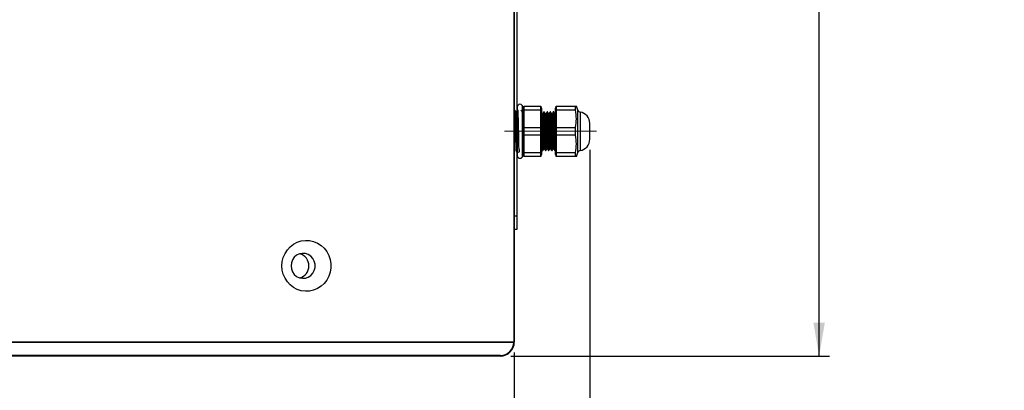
# Model space of a CAD drawing. Header units: millimetres. Extents: x 0 to 4205, y 0 to 2970.
# Tile 19 of 34: x 2037 to 2509, y 686 to 864. Entities that reach past the tile are written whole.
import ezdxf

# ---------------------------------------------------------------- set-up
doc = ezdxf.new("R2010")
doc.units = ezdxf.units.MM
doc.header["$LTSCALE"] = 5
doc.linetypes.add('CENTERX2', pattern=[20.32, 12.7, -2.54, 2.54, -2.54])
doc.layers.add('SLD-0', color=7, linetype='Continuous')
doc.styles.add('SLDTEXTSTYLE0', font='TXT', dxfattribs={"width": 0.75})
doc.dimstyles.new('SLDDIMSTYLE0', dxfattribs={"dimtxt": 23.8125, "dimasz": 16, "dimexe": 0, "dimexo": 0.0625, "dimgap": 5.953125, "dimtad": 0, "dimtih": 1, "dimtoh": 1, "dimdec": 1, "dimrnd": 1e-09, "dimzin": 12, "dimdsep": 46, "dimtxsty": 'SLDTEXTSTYLE0', "dimsah": 1, "dimcen": 0.09, "dimadec": 0, "dimazin": 3, "dimtfac": 1, "dimtdec": 1, "dimtofl": 0, "dimtmove": 0, "dimatfit": 3, "dimfxl": 1, "dimfrac": 2, "dimtolj": 1, "dimtzin": 12, "dimarcsym": 0})

# ---------------------------------------------------------------- blocks, each defined once
blk = doc.blocks.new('_D_14')
at = {"layer": 'SLD-0', "color": 7, "transparency": 16777216}
for p, q in [((2272.19, 1471.83), (2425.07, 1471.83)), ((2420.07, 1471.83), (2420.07, 1164.04)), ((2380.49, 1159.21), (2373.25, 1159.21)), ((2373.25, 1159.21), (2373.25, 1121.38)), ((2459.65, 1159.21), (2466.89, 1159.21)), ((2466.89, 1159.21), (2466.89, 1121.38)), ((2373.25, 1121.38), (2380.49, 1121.38)), ((2466.89, 1121.38), (2459.65, 1121.38)), ((2420.07, 702.68), (2420.07, 1009.13)), ((2272.19, 702.68), (2425.07, 702.68))]:
    blk.add_line(p, q, dxfattribs=at)
for points in [[(2420.07, 1471.83), (2417.32, 1455.83), (2422.82, 1455.83)], [(2420.07, 702.68), (2422.82, 718.68), (2417.32, 718.68)]]:
    blk.add_solid(points, dxfattribs=at)
at = {"layer": 'SLD-0', "color": 7, "transparency": 16777216, "char_height": 23.812, "attachment_point": 1, "style": 'SLDTEXTSTYLE0'}
for s, insert in [('30.28', (2380.49, 1152.07)), ('769.2', (2380.49, 1115.49)), ('OUTDOOR', (2340.06, 1077.66)), ('MODELS', (2356.08, 1039.82))]:
    blk.add_mtext(s, dxfattribs=dict(at, insert=insert))
blk = doc.blocks.new('_D_15')
at = {"layer": 'SLD-0', "color": 7, "transparency": 16777216}
for p, q in [((2310.07, 801.55), (2310.07, 457.99)), ((1803.91, 786.92), (1803.91, 457.99)), ((2009.19, 537.4), (2001.94, 537.4)), ((2001.94, 537.4), (2001.94, 499.57)), ((2088.34, 537.4), (2095.58, 537.4)), ((2095.58, 537.4), (2095.58, 499.57)), ((2001.94, 499.57), (2009.19, 499.57)), ((2095.58, 499.57), (2088.34, 499.57)), ((1803.91, 462.99), (2310.07, 462.99))]:
    blk.add_line(p, q, dxfattribs=at)
for points in [[(1803.91, 462.99), (1819.91, 460.24), (1819.91, 465.74)], [(2310.07, 462.99), (2294.07, 465.74), (2294.07, 460.24)]]:
    blk.add_solid(points, dxfattribs=at)
at = {"layer": 'SLD-0', "color": 7, "transparency": 16777216, "char_height": 23.812, "attachment_point": 1, "style": 'SLDTEXTSTYLE0'}
for s, insert in [('19.93', (2009.19, 530.26)), ('506.2', (2009.19, 493.69))]:
    blk.add_mtext(s, dxfattribs=dict(at, insert=insert))
blk = doc.blocks.new('_D_16')
at = {"layer": 'SLD-0', "color": 7, "transparency": 16777216}
for p, q in [((2273.84, 704.33), (2273.84, 557.61)), ((1806.68, 697.68), (1806.68, 557.61)), ((2009.19, 674.86), (2001.94, 674.86)), ((2001.94, 674.86), (2001.94, 637.03)), ((2088.34, 674.86), (2095.58, 674.86)), ((2095.58, 674.86), (2095.58, 637.03)), ((2001.94, 637.03), (2009.19, 637.03)), ((2095.58, 637.03), (2088.34, 637.03)), ((1806.68, 562.61), (2273.84, 562.61))]:
    blk.add_line(p, q, dxfattribs=at)
for points in [[(1806.68, 562.61), (1822.68, 559.86), (1822.68, 565.36)], [(2273.84, 562.61), (2257.84, 565.36), (2257.84, 559.86)]]:
    blk.add_solid(points, dxfattribs=at)
at = {"layer": 'SLD-0', "color": 7, "transparency": 16777216, "attachment_point": 1, "style": 'SLDTEXTSTYLE0'}
for s, insert, char_height in [('18.39', (2009.19, 667.72), 23.812), ('467.2', (2009.19, 631.14), 23.812), ('OUTDOOR MODELS', (1900.38, 593.31), 23.8125)]:
    blk.add_mtext(s, dxfattribs=dict(at, insert=insert, char_height=char_height))

msp = doc.modelspace()

# ---------------------------------------------------------------- linework, layer by layer
at = {"color": 7, "linetype": 'Continuous', "lineweight": 25}
for p, q in [((2273.544604, 1465.17942), (2273.544604, 709.326204)), ((2275.068604, 1038.954712), (2275.068604, 769.714705)), ((2275.285649, 822.013534), (2275.285649, 798.696338)), ((2277.848758, 798.696338), (2277.848758, 822.013534)), ((2278.228157, 822.356439), (2278.065804, 821.435689)), ((2278.391845, 822.356439), (2278.391845, 820.522002)), ((2278.391845, 822.356439), (2286.585736, 822.356439)), ((2286.585736, 820.522002), (2286.585736, 822.356439)), ((2286.911777, 821.435689), (2286.749424, 822.356439)), ((2293.833917, 822.356439), (2293.671563, 821.435689)), ((2293.997604, 822.356439), (2293.997604, 820.522002)), ((2293.997604, 822.356439), (2303.271098, 822.356439)), ((2303.271098, 820.522002), (2303.271098, 822.356439)), ((2304.292994, 820.47712), (2303.608978, 822.356439)), ((2277.845222, 819.531716), (2277.673579, 819.531716)), ((2278.065804, 799.274183), (2278.065804, 821.435689)), ((2278.391845, 820.522002), (2278.391845, 812.18937)), ((2286.585736, 820.522002), (2278.391845, 820.522002)), ((2286.585736, 812.18937), (2286.585736, 820.522002)), ((2286.911777, 821.435689), (2286.911777, 799.274183)), ((2288.233835, 819.623395), (2288.046454, 819.623395)), ((2289.733835, 819.623395), (2289.546454, 819.623395)), ((2291.233836, 819.623395), (2291.046454, 819.623395)), ((2292.733835, 819.623395), (2292.546455, 819.623395)), ((2293.484043, 818.64912), (2293.301832, 818.64912)), ((2293.633945, 818.91527), (2293.478753, 818.646855)), ((2293.671563, 799.274183), (2293.671563, 821.435689)), ((2293.997604, 820.522002), (2293.997604, 812.18937)), ((2303.271098, 820.522002), (2293.997604, 820.522002)), ((2310.069805, 806.552558), (2310.069805, 814.157314)), ((2278.391845, 812.18937), (2278.391845, 808.520503)), ((2278.391845, 812.18937), (2286.585736, 812.18937)), ((2286.585736, 808.520503), (2278.391845, 808.520503)), ((2278.391845, 808.520503), (2278.391845, 800.18787)), ((2286.585736, 808.520503), (2286.585736, 812.18937)), ((2286.585736, 800.18787), (2286.585736, 808.520503)), ((2293.997604, 812.18937), (2293.997604, 808.520503)), ((2293.997604, 812.18937), (2303.271098, 812.18937)), ((2303.271098, 808.520503), (2293.997604, 808.520503)), ((2293.997604, 808.520503), (2293.997604, 800.18787)), ((2303.271098, 808.520503), (2303.271098, 812.18937)), ((2278.065804, 799.274183), (2278.228157, 798.353433)), ((2278.391845, 800.18787), (2278.391845, 798.353433)), ((2278.391845, 800.18787), (2286.585736, 800.18787)), ((2286.585736, 798.353433), (2278.391845, 798.353433)), ((2286.585736, 798.353433), (2286.585736, 800.18787)), ((2286.749424, 798.353433), (2286.911777, 799.274183)), ((2287.296805, 801.086477), (2287.484349, 801.086477)), ((2288.796806, 801.086477), (2288.984348, 801.086477)), ((2290.296805, 801.086477), (2290.484348, 801.086477)), ((2291.796805, 801.086477), (2291.984348, 801.086477)), ((2292.546542, 802.060752), (2292.72891, 802.060752)), ((2293.296805, 801.086477), (2293.484349, 801.086477)), ((2293.671563, 799.274183), (2293.833917, 798.353433)), ((2293.997604, 800.18787), (2293.997604, 798.353433)), ((2293.997604, 800.18787), (2303.271098, 800.18787)), ((2303.271098, 798.353433), (2293.997604, 798.353433)), ((2303.271098, 798.353433), (2303.271098, 800.18787)), ((2303.605923, 798.353433), (2303.271098, 798.353433)), ((2303.608978, 798.353433), (2304.292994, 800.232752)), ((2275.068604, 769.714705), (2275.068604, 763.364706)), ((2275.068604, 763.364706), (2273.544604, 763.364706)), ((2273.544604, 709.326204), (1823.272673, 709.326204)), ((1823.386816, 709.326204), (2273.544604, 709.326204)), ((2267.194604, 702.976204), (1822.401015, 702.976204))]:
    msp.add_line(p, q, dxfattribs=at)
at = {"color": 8, "linetype": 'Continuous', "lineweight": 25}
for p, q in [((2304.292994, 800.232752), (2304.292994, 820.47712)), ((2305.411393, 819.563396), (2305.411393, 801.146477)), ((2277.853092, 800.295561), (2277.848758, 800.284422)), ((2275.068604, 769.714705), (2273.544604, 769.714705))]:
    msp.add_line(p, q, dxfattribs=at)
at = {"color": 7, "linetype": 'Continuous', "lineweight": 25, "flags": 128}
for points in [[(2162.361538, 745.902202), (2162.530934, 747.96266), (2163.034243, 749.963845), (2163.856996, 751.848179), (2164.975515, 753.561463), (2166.357627, 755.054399), (2167.96357, 756.284046), (2169.747135, 757.215026), (2171.657031, 757.820557), (2173.638297, 758.08322), (2175.633943, 757.995452), (2177.586554, 757.559787), (2179.43996, 756.788756), (2181.140846, 755.704536), (2182.640275, 754.338323), (2183.895109, 752.729415), (2184.86925, 750.924102), (2185.534676, 748.974319), (2185.872247, 746.936157), (2185.872247, 744.868252), (2185.534676, 742.830086), (2184.86925, 740.880302), (2183.895109, 739.074989), (2182.640275, 737.466085), (2181.140846, 736.099872), (2179.43996, 735.015652), (2177.586554, 734.244618), (2175.633943, 733.808954), (2173.638297, 733.721189), (2171.657031, 733.983849), (2169.747135, 734.589382), (2167.96357, 735.520362), (2166.357627, 736.750006), (2164.975515, 738.242946), (2163.856996, 739.956226), (2163.034243, 741.840563), (2162.530934, 743.841744), (2162.361538, 745.902202)], [(2166.743902, 745.902202), (2166.925808, 744.411457), (2167.460104, 743.01438), (2168.313218, 741.798754), (2169.431535, 740.840963), (2170.744797, 740.201189), (2172.170481, 739.919632), (2173.619015, 740.013982), (2174.999377, 740.47831), (2176.224826, 741.283438), (2177.218376, 742.378786), (2177.91759, 743.695519), (2178.278541, 745.150904), (2178.278541, 746.6535), (2177.91759, 748.108889), (2177.218376, 749.425623), (2176.224826, 750.52097), (2174.999377, 751.326098), (2173.619015, 751.790426), (2172.170481, 751.884776), (2170.744797, 751.603215), (2169.431535, 750.963441), (2168.313218, 750.005654), (2167.460104, 748.790029), (2166.925808, 747.392952), (2166.743902, 745.902202)]]:
    msp.add_lwpolyline(points, dxfattribs=at)
at = {"color": 7, "linetype": 'Continuous', "lineweight": 25}
for centre, radius, start, end in [((2276.567204, 822.013536), 1.281555, 0, 180), ((2305.620065, 820.960135), 1.41224, 200, 261.5028547), ((2304.603724, 814.157316), 5.46608, 0, 81.5028547), ((2304.603724, 806.552556), 5.46608, 278.4971453, 0), ((2276.567204, 798.696336), 1.281555, 180, 0), ((2305.620065, 799.749738), 1.41224, 98.4971453, 160), ((2169.253307, 745.902204), 6.041477, 286.86055086, 73.13944914), ((2267.194604, 709.326204), 6.35, 270, 360)]:
    msp.add_arc(centre, radius, start, end, dxfattribs=at)
for points, knots in [([(2303.271098, 822.356439), (2303.494249, 822.356439), (2303.719436, 822.356439), (2303.60694, 822.356439), (2303.605923, 822.356439)], [0, 0, 0, 0, 0.9909606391, 1, 1, 1, 1]), ([(2274.83882, 800.674289), (2274.828507, 800.742495), (2274.792971, 800.97751), (2274.732312, 802.532229), (2274.656454, 805.099353), (2274.580343, 808.325118), (2274.504165, 811.762062), (2274.428477, 815.036869), (2274.352926, 817.804906), (2274.277149, 819.640889), (2274.220229, 820.482959), (2274.188643, 820.320702), (2274.182437, 820.288821)], [0, 0, 0, 0, 0.0472882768, 0.1629392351, 0.2785684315, 0.3941725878, 0.5097476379, 0.6252906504, 0.7408045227, 0.8562971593, 0.9717654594, 1, 1, 1, 1]), ([(2274.303152, 820.259183), (2274.319639, 820.232216), (2274.361474, 820.163788), (2274.428745, 818.776976), (2274.504375, 816.424127), (2274.57991, 813.341116), (2274.65567, 809.930931), (2274.731697, 806.567793), (2274.807846, 803.616128), (2274.883605, 801.478132), (2274.947341, 800.342501), (2274.986052, 800.409354), (2274.999521, 800.432614)], [0, 0, 0, 0, 0.07076070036, 0.17955495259, 0.28837947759, 0.39723140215, 0.50610376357, 0.61499911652, 0.72392058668, 0.83287153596, 0.94185187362, 1, 1, 1, 1]), ([(2274.888237, 800.326712), (2275.454642, 800.33549), (2276.742506, 800.35545), (2276.026728, 801.685139), (2276.136687, 803.980545), (2276.011109, 807.024671), (2275.948924, 810.434864), (2275.869585, 813.836712), (2275.794498, 816.843607), (2275.718035, 819.117105), (2275.642247, 820.400842), (2275.566706, 820.550624), (2275.491013, 819.549998), (2275.415029, 817.512387), (2275.338836, 814.66797), (2275.262842, 811.338992), (2275.187306, 807.898161), (2275.111667, 804.745189), (2275.035743, 802.192586), (2274.959613, 800.688863), (2274.907585, 800.084622), (2274.881153, 800.316176), (2274.879951, 800.326712)], [0, 0, 0, 0, 0.0417679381, 0.0949699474, 0.1481587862, 0.2013330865, 0.2544936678, 0.3076444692, 0.3607843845, 0.4139113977, 0.467024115, 0.5201223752, 0.5732105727, 0.6262881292, 0.6793533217, 0.7324044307, 0.7854407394, 0.8384661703, 0.8914813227, 0.9444845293, 0.9974740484, 1, 1, 1, 1]), ([(2275.285649, 813.795849), (2275.274781, 814.208378), (2275.24329, 815.40374), (2275.191167, 817.022744), (2275.129277, 818.540977), (2275.088016, 819.013622), (2275.067387, 819.249927)], [0, 0, 0, 0, 0.1494390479, 0.4330215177, 0.7165304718, 1, 1, 1, 1]), ([(2275.285649, 819.910131), (2275.282665, 819.904965), (2275.210334, 819.779759), (2275.137976, 819.654567), (2275.068604, 819.534539)], [0, 0, 0, 0, 0.0412580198, 1, 1, 1, 1]), ([(2277.679793, 819.520965), (2277.591378, 819.67395), (2277.414543, 819.979933), (2277.237725, 820.285936), (2277.149313, 820.438943)], [0, 0, 0, 0, 0.4999832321, 1, 1, 1, 1]), ([(2287.30556, 818.642668), (2287.21181, 818.804962), (2287.080513, 819.032255), (2286.9493, 819.259181), (2286.911777, 819.324075)], [0, 0, 0, 0, 0.7140281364, 1, 1, 1, 1]), ([(2287.484349, 801.171153), (2287.478713, 801.145241), (2287.447332, 801.000959), (2287.387679, 801.724511), (2287.308108, 803.321578), (2287.232598, 805.756395), (2287.149892, 808.652143), (2287.07595, 811.750253), (2286.994149, 814.682001), (2286.940135, 816.401256), (2286.913517, 817.135595), (2286.911777, 817.183598)], [0, 0, 0, 0, 0.0301574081, 0.1679225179, 0.3054550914, 0.4415540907, 0.5800656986, 0.7155906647, 0.8539561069, 0.9904531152, 1, 1, 1, 1]), ([(2287.484042, 818.64912), (2287.453014, 818.649102), (2287.392315, 818.649066), (2287.331541, 818.649097), (2287.301835, 818.649112)], [0, 0, 0, 0, 0.5111884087, 1, 1, 1, 1]), ([(2288.047072, 802.109174), (2288.043846, 802.093422), (2288.014762, 801.951408), (2287.958624, 802.535946), (2287.877936, 803.876153), (2287.803228, 805.999758), (2287.729986, 808.266241), (2287.67653, 810.173753), (2287.623826, 812.076302), (2287.556241, 814.226937), (2287.479684, 816.45997), (2287.4014, 817.963879), (2287.341439, 818.675821), (2287.31071, 818.586993), (2287.30567, 818.572424)], [0, 0, 0, 0, 0.01324847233, 0.11944335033, 0.22603417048, 0.33101049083, 0.43813578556, 0.50662604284, 0.5538724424, 0.66083035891, 0.76634289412, 0.87232320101, 0.97905866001, 1, 1, 1, 1]), ([(2288.042528, 819.621935), (2287.948778, 819.459471), (2287.760827, 819.133758), (2287.572929, 818.809416), (2287.478754, 818.646855)], [0, 0, 0, 0, 0.4987969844, 1, 1, 1, 1]), ([(2288.220847, 802.095807), (2288.196004, 802.214904), (2288.14488, 802.459988), (2288.065389, 803.902671), (2287.990783, 805.99301), (2287.907826, 808.559828), (2287.833555, 811.326539), (2287.751599, 814.012731), (2287.695646, 815.602738), (2287.643796, 816.931851), (2287.58841, 817.971662), (2287.52576, 818.690942), (2287.49196, 818.5801), (2287.483823, 818.553417)], [0, 0, 0, 0, 0.1013827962, 0.2086314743, 0.3142556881, 0.422042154, 0.5275299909, 0.6349761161, 0.7453853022, 0.7519223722, 0.8585568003, 0.9659510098, 1, 1, 1, 1]), ([(2288.796806, 801.139302), (2288.793669, 801.122231), (2288.764675, 800.964463), (2288.708625, 801.617906), (2288.627923, 803.114876), (2288.553281, 805.488782), (2288.4703, 808.346765), (2288.396161, 811.441489), (2288.314677, 814.405387), (2288.236689, 816.953572), (2288.159734, 818.742847), (2288.091801, 819.638882), (2288.05425, 819.533601), (2288.042248, 819.499954)], [0, 0, 0, 0, 0.01265670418, 0.11697046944, 0.2216730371, 0.32478999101, 0.43001731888, 0.53300139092, 0.63789667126, 0.74190954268, 0.84564066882, 0.95066689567, 1, 1, 1, 1]), ([(2288.984348, 801.171153), (2288.978712, 801.145241), (2288.947331, 801.000959), (2288.88768, 801.724512), (2288.808107, 803.321575), (2288.732605, 805.756407), (2288.649867, 808.652097), (2288.576041, 811.750424), (2288.493805, 814.68135), (2288.417176, 817.174721), (2288.338868, 818.867701), (2288.275732, 819.670028), (2288.241962, 819.546262), (2288.233835, 819.516479)], [0, 0, 0, 0, 0.0230316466, 0.1282448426, 0.2332804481, 0.3372212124, 0.4430045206, 0.5465068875, 0.6521785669, 0.7564232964, 0.8611296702, 0.9665819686, 1, 1, 1, 1]), ([(2288.805559, 818.642668), (2288.711761, 818.805015), (2288.523805, 819.130332), (2288.335943, 819.455247), (2288.241832, 819.618016)], [0, 0, 0, 0, 0.4990414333, 1, 1, 1, 1]), ([(2288.984043, 818.64912), (2288.952957, 818.649109), (2288.892236, 818.649086), (2288.831484, 818.649109), (2288.801834, 818.64912)], [0, 0, 0, 0, 0.5119538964, 1, 1, 1, 1]), ([(2289.546988, 802.108816), (2289.54379, 802.093213), (2289.514735, 801.951454), (2289.458623, 802.536053), (2289.377937, 803.876125), (2289.303229, 805.999766), (2289.229986, 808.26624), (2289.176529, 810.173753), (2289.123827, 812.076302), (2289.05624, 814.226939), (2288.979685, 816.459965), (2288.9014, 817.963897), (2288.84143, 818.67585), (2288.810698, 818.586977), (2288.805652, 818.572386)], [0, 0, 0, 0, 0.0131353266, 0.1193397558, 0.2259401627, 0.3309259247, 0.4380608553, 0.5065572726, 0.5538079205, 0.6607754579, 0.7662974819, 0.8722873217, 0.9790323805, 1, 1, 1, 1]), ([(2289.542527, 819.621935), (2289.448724, 819.459463), (2289.26078, 819.133932), (2289.072876, 818.809409), (2288.978755, 818.646855)], [0, 0, 0, 0, 0.4990966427, 1, 1, 1, 1]), ([(2289.720821, 802.095994), (2289.695986, 802.215057), (2289.64487, 802.460115), (2289.56539, 803.90268), (2289.490783, 805.993007), (2289.407827, 808.559828), (2289.333555, 811.326539), (2289.251599, 814.012731), (2289.195646, 815.602738), (2289.143796, 816.931851), (2289.08841, 817.971667), (2289.025759, 818.690947), (2288.991957, 818.580098), (2288.983819, 818.55341)], [0, 0, 0, 0, 0.1013505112, 0.20860229, 0.3142295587, 0.4220191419, 0.5275100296, 0.6349592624, 0.7453716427, 0.7519089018, 0.8585464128, 0.9659437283, 1, 1, 1, 1]), ([(2290.296805, 801.139302), (2290.293668, 801.122231), (2290.264674, 800.964463), (2290.208626, 801.617906), (2290.127924, 803.114876), (2290.05328, 805.488782), (2289.9703, 808.346765), (2289.896161, 811.441489), (2289.814675, 814.405388), (2289.73669, 816.953566), (2289.659732, 818.742869), (2289.591791, 819.638956), (2289.55423, 819.533611), (2289.542219, 819.499924)], [0, 0, 0, 0, 0.0126561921, 0.1169657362, 0.2216640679, 0.3247768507, 0.4299999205, 0.532979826, 0.6378708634, 0.7418795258, 0.8456064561, 0.9506284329, 1, 1, 1, 1]), ([(2290.484348, 801.171153), (2290.478713, 801.145241), (2290.447334, 801.000959), (2290.387679, 801.724512), (2290.308106, 803.321575), (2290.232606, 805.756407), (2290.149867, 808.652097), (2290.076042, 811.750424), (2289.993804, 814.68135), (2289.917178, 817.174721), (2289.838866, 818.867701), (2289.775734, 819.670028), (2289.741962, 819.546262), (2289.733835, 819.516479)], [0, 0, 0, 0, 0.0230316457, 0.1282448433, 0.2332804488, 0.3372212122, 0.4430045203, 0.5465068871, 0.6521785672, 0.7564232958, 0.8611296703, 0.9665819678, 1, 1, 1, 1]), ([(2290.305559, 818.642668), (2290.211709, 818.805086), (2290.023766, 819.13034), (2289.83589, 819.455318), (2289.741832, 819.618016)], [0, 0, 0, 0, 0.4993578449, 1, 1, 1, 1]), ([(2290.484043, 818.64912), (2290.452901, 818.649116), (2290.392169, 818.649109), (2290.331428, 818.649116), (2290.301833, 818.64912)], [0, 0, 0, 0, 0.5127791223, 1, 1, 1, 1]), ([(2291.046904, 802.108451), (2291.043734, 802.092999), (2291.014705, 801.951519), (2290.958624, 802.536151), (2290.877935, 803.876099), (2290.80323, 805.999773), (2290.729985, 808.266239), (2290.676531, 810.173753), (2290.623824, 812.076301), (2290.556241, 814.22694), (2290.479683, 816.459961), (2290.4014, 817.963915), (2290.341425, 818.675879), (2290.310686, 818.586962), (2290.305635, 818.572349)], [0, 0, 0, 0, 0.0130221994, 0.119236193, 0.2258462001, 0.3308414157, 0.4379859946, 0.5064885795, 0.5537434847, 0.6607206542, 0.7662521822, 0.8722515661, 0.979006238, 1, 1, 1, 1]), ([(2291.042527, 819.621935), (2290.948672, 819.459453), (2290.760738, 819.134101), (2290.572824, 818.8094), (2290.478755, 818.646855)], [0, 0, 0, 0, 0.4994025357, 1, 1, 1, 1]), ([(2291.220795, 802.096172), (2291.195969, 802.215205), (2291.144863, 802.460243), (2291.06539, 803.902689), (2290.990782, 805.993005), (2290.907826, 808.559829), (2290.833555, 811.326539), (2290.751598, 814.012731), (2290.695647, 815.602738), (2290.643797, 816.931851), (2290.588408, 817.97167), (2290.525758, 818.690954), (2290.491955, 818.580095), (2290.483816, 818.553402)], [0, 0, 0, 0, 0.1013185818, 0.2085736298, 0.3142041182, 0.421996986, 0.5274910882, 0.6349435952, 0.7453593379, 0.7518967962, 0.8585375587, 0.9659381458, 1, 1, 1, 1]), ([(2291.796805, 801.139302), (2291.793668, 801.122231), (2291.764678, 800.964463), (2291.708623, 801.617906), (2291.627925, 803.114876), (2291.55328, 805.488782), (2291.4703, 808.346765), (2291.39616, 811.441488), (2291.314676, 814.40539), (2291.236688, 816.95356), (2291.159734, 818.742892), (2291.091782, 819.639031), (2291.05421, 819.533621), (2291.042188, 819.499894)], [0, 0, 0, 0, 0.0126556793, 0.1169610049, 0.2216550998, 0.3247637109, 0.4299825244, 0.5329582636, 0.6378450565, 0.7418495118, 0.8455722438, 0.9505899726, 1, 1, 1, 1]), ([(2291.984348, 801.171153), (2291.978712, 801.145241), (2291.947333, 801.000959), (2291.887678, 801.724512), (2291.808107, 803.321575), (2291.732606, 805.756407), (2291.649868, 808.652097), (2291.576042, 811.750424), (2291.493806, 814.68135), (2291.417177, 817.174721), (2291.338868, 818.867701), (2291.275733, 819.670028), (2291.241962, 819.546262), (2291.233836, 819.516479)], [0, 0, 0, 0, 0.0230316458, 0.1282448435, 0.2332804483, 0.3372212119, 0.4430045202, 0.5465068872, 0.6521785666, 0.7564232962, 0.8611296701, 0.9665819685, 1, 1, 1, 1]), ([(2291.80556, 818.642668), (2291.711656, 818.805155), (2291.523723, 819.130344), (2291.335837, 819.455387), (2291.241832, 819.618016)], [0, 0, 0, 0, 0.4996694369, 1, 1, 1, 1]), ([(2291.984042, 818.64912), (2291.952846, 818.64912), (2291.89211, 818.64912), (2291.831373, 818.64912), (2291.801833, 818.64912)], [0, 0, 0, 0, 0.5136350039, 1, 1, 1, 1]), ([(2292.546783, 802.10793), (2292.543653, 802.092694), (2292.514669, 801.951589), (2292.458623, 802.536306), (2292.377938, 803.876058), (2292.303228, 805.999784), (2292.229985, 808.266237), (2292.17653, 810.173753), (2292.123827, 812.076301), (2292.056238, 814.226942), (2291.979687, 816.459955), (2291.901398, 817.963938), (2291.841419, 818.675896), (2291.810675, 818.58695), (2291.805617, 818.572319)], [0, 0, 0, 0, 0.012857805, 0.1190868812, 0.225712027, 0.3307221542, 0.4378819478, 0.5063942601, 0.5536558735, 0.6606482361, 0.7661947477, 0.8722091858, 0.978979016, 1, 1, 1, 1]), ([(2292.542526, 819.621935), (2292.448619, 819.45944), (2292.260698, 819.134267), (2292.072771, 818.809387), (2291.978754, 818.646855)], [0, 0, 0, 0, 0.4997153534, 1, 1, 1, 1]), ([(2292.720769, 802.096351), (2292.695951, 802.215353), (2292.644853, 802.460371), (2292.565388, 803.902697), (2292.490784, 805.993003), (2292.407827, 808.55983), (2292.333556, 811.326538), (2292.2516, 814.012731), (2292.195646, 815.602738), (2292.143796, 816.931851), (2292.088411, 817.971673), (2292.025757, 818.690953), (2291.991953, 818.580096), (2291.983813, 818.553402)], [0, 0, 0, 0, 0.1012868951, 0.2085453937, 0.3141792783, 0.4219756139, 0.52747311, 0.6349290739, 0.7453483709, 0.7518860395, 0.8585302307, 0.9659342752, 1, 1, 1, 1]), ([(2293.296805, 801.139302), (2293.293668, 801.122231), (2293.264677, 800.964463), (2293.208626, 801.617906), (2293.127924, 803.114876), (2293.053279, 805.488782), (2292.970301, 808.346765), (2292.896162, 811.441488), (2292.814674, 814.405392), (2292.736691, 816.953554), (2292.659733, 818.742914), (2292.59177, 819.639105), (2292.55419, 819.533631), (2292.54216, 819.499864)], [0, 0, 0, 0, 0.0126551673, 0.1169562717, 0.2216461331, 0.324750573, 0.4299651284, 0.5329367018, 0.6378192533, 0.7418194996, 0.8455380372, 0.9505515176, 1, 1, 1, 1]), ([(2293.484349, 801.171153), (2293.478713, 801.145241), (2293.44733, 801.000959), (2293.387681, 801.724512), (2293.308105, 803.321575), (2293.232606, 805.756407), (2293.149867, 808.652097), (2293.076041, 811.750424), (2292.993805, 814.68135), (2292.917176, 817.174721), (2292.838868, 818.867701), (2292.775732, 819.670028), (2292.741962, 819.546262), (2292.733835, 819.516479)], [0, 0, 0, 0, 0.0230316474, 0.1282448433, 0.2332804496, 0.337221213, 0.4430045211, 0.5465068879, 0.6521785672, 0.7564232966, 0.8611296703, 0.9665819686, 1, 1, 1, 1]), ([(2293.305559, 818.642668), (2293.211602, 818.805221), (2293.023677, 819.130343), (2292.835783, 819.455453), (2292.741831, 819.618016)], [0, 0, 0, 0, 0.4999747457, 1, 1, 1, 1]), ([(2293.671563, 810.35494), (2293.660358, 810.7587), (2293.623786, 812.076503), (2293.556255, 814.226873), (2293.47968, 816.459969), (2293.401402, 817.963951), (2293.341411, 818.675926), (2293.310663, 818.586935), (2293.3056, 818.572282)], [0, 0, 0, 0, 0.0957430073, 0.3124891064, 0.526306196, 0.7410712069, 0.9573665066, 1, 1, 1, 1]), ([(2303.271098, 812.18937), (2303.438966, 813.564901), (2303.777911, 816.34225), (2303.441098, 819.119988), (2303.271098, 820.522002)], [0, 0, 0, 0, 0.4952679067, 1, 1, 1, 1]), ([(2275.285649, 806.896865), (2275.277824, 807.180851), (2275.249375, 808.213291), (2275.200295, 810.246041), (2275.138403, 812.708912), (2275.094512, 814.449414), (2275.071241, 815.17445), (2275.068604, 815.25661)], [0, 0, 0, 0, 0.1082074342, 0.393391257, 0.6784999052, 0.9635683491, 1, 1, 1, 1]), ([(2287.296805, 801.139302), (2287.293668, 801.122231), (2287.264675, 800.964464), (2287.208624, 801.617836), (2287.127934, 803.115122), (2287.05324, 805.487875), (2286.976351, 808.146384), (2286.931333, 809.96304), (2286.911777, 810.752183)], [0, 0, 0, 0, 0.0247765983, 0.2289798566, 0.4339442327, 0.6358046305, 0.8417962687, 1, 1, 1, 1]), ([(2303.271098, 800.18787), (2303.438966, 801.563402), (2303.777911, 804.34075), (2303.441098, 807.118489), (2303.271098, 808.520503)], [0, 0, 0, 0, 0.4952679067, 1, 1, 1, 1]), ([(2275.068604, 800.401851), (2275.143819, 800.532023), (2275.305973, 800.812657), (2275.468142, 801.093281), (2275.55509, 801.243737)], [0, 0, 0, 0, 0.4638507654, 1, 1, 1, 1]), ([(2277.854981, 800.248421), (2277.943403, 800.401434), (2278.032846, 800.556213), (2278.122273, 800.710998), (2278.123293, 800.712764)], [0, 0, 0, 0, 0.9885919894, 1, 1, 1, 1]), ([(2286.911777, 801.744229), (2286.942184, 801.691594), (2287.066338, 801.476684), (2287.190451, 801.262106), (2287.284167, 801.100082)], [0, 0, 0, 0, 0.2449159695, 1, 1, 1, 1]), ([(2287.500595, 801.110505), (2287.59476, 801.273778), (2287.78263, 801.599523), (2287.970542, 801.923691), (2288.064267, 802.085377)], [0, 0, 0, 0, 0.5012276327, 1, 1, 1, 1]), ([(2288.046542, 802.060752), (2288.077956, 802.060764), (2288.13876, 802.060786), (2288.199532, 802.060763), (2288.228906, 802.060752)], [0, 0, 0, 0, 0.5166461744, 1, 1, 1, 1]), ([(2288.220497, 802.075311), (2288.314612, 801.912405), (2288.502525, 801.587144), (2288.690392, 801.262253), (2288.784167, 801.100082)], [0, 0, 0, 0, 0.5008452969, 1, 1, 1, 1]), ([(2289.000595, 801.110505), (2289.094705, 801.273585), (2289.282579, 801.599142), (2289.470487, 801.923498), (2289.564268, 802.085377)], [0, 0, 0, 0, 0.5009241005, 1, 1, 1, 1]), ([(2289.546542, 802.060752), (2289.5779, 802.060756), (2289.638694, 802.060764), (2289.699477, 802.060756), (2289.728908, 802.060752)], [0, 0, 0, 0, 0.5158146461, 1, 1, 1, 1]), ([(2289.720497, 802.075311), (2289.814555, 801.912531), (2290.002461, 801.587336), (2290.190335, 801.262378), (2290.284167, 801.100082)], [0, 0, 0, 0, 0.5005624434, 1, 1, 1, 1]), ([(2290.500594, 801.110505), (2290.594649, 801.273392), (2290.782527, 801.598762), (2290.970432, 801.923306), (2291.064268, 802.085377)], [0, 0, 0, 0, 0.5006196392, 1, 1, 1, 1]), ([(2291.046541, 802.060752), (2291.077845, 802.060756), (2291.138635, 802.060764), (2291.199423, 802.060756), (2291.228909, 802.060752)], [0, 0, 0, 0, 0.5149491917, 1, 1, 1, 1]), ([(2291.220497, 802.075311), (2291.314499, 801.912659), (2291.502401, 801.587533), (2291.690279, 801.262506), (2291.784167, 801.100082)], [0, 0, 0, 0, 0.5002734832, 1, 1, 1, 1]), ([(2292.000595, 801.110505), (2292.094594, 801.273202), (2292.282471, 801.598387), (2292.470375, 801.923116), (2292.564267, 802.085377)], [0, 0, 0, 0, 0.5003201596, 1, 1, 1, 1]), ([(2292.720497, 802.075311), (2292.814444, 801.91279), (2293.002345, 801.587734), (2293.190224, 801.262637), (2293.284167, 801.100082)], [0, 0, 0, 0, 0.4999790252, 1, 1, 1, 1])]:
    msp.add_open_spline(points, degree=3, knots=knots, dxfattribs=at)
at = {"layer": 'SLD-0', "color": 7}
for p, q in [((2273.844604, 1465.179404), (2273.844604, 709.326204)), ((2267.194604, 702.676204), (1806.676082, 702.676204))]:
    msp.add_line(p, q, dxfattribs=at)
at = {"layer": 'SLD-0', "color": 7, "linetype": 'CENTERX2', "lineweight": 18}
msp.add_line((2313.271098, 810.354936), (2269.205529, 810.354936), dxfattribs=at)
at = {"layer": 'SLD-0', "color": 7}
msp.add_arc((2267.194604, 709.326204), 6.65, 270, 0, dxfattribs=at)

# ---------------------------------------------------------------- dimensions: what is measured, and where the dimension line sits
dim = msp.add_linear_dim(base=(2420.069804, 702.676204), p1=(2267.194604, 1471.829404), p2=(2267.194604, 702.676204), angle=90, text='<>\\POUTDOOR\\PMODELS', dimstyle='SLDDIMSTYLE0', dxfattribs=at)
dim.commit()
dim.dimension.update_dxf_attribs({"geometry": '_D_14', "text_midpoint": (2420.069804, 1086.582716), "dimtype": 160})
dim = msp.add_linear_dim(base=(2310.069804, 502.611283), p1=(1803.907717, 791.921635), p2=(2310.069804, 806.552556), dimstyle='SLDDIMSTYLE0', dxfattribs=at)
dim.commit()
dim.dimension.update_dxf_attribs({"geometry": '_D_15', "text_midpoint": (2048.763102, 502.611283), "dimtype": 160})
dim = msp.add_linear_dim(base=(2273.844604, 621.150346), p1=(1806.676082, 702.676204), p2=(2273.844604, 709.326204), text='<>\\POUTDOOR MODELS', dimstyle='SLDDIMSTYLE0', dxfattribs=at)
dim.commit()
dim.dimension.update_dxf_attribs({"geometry": '_D_16', "text_midpoint": (2048.763102, 621.150346), "dimtype": 160})

doc.saveas('drawing.dxf')
